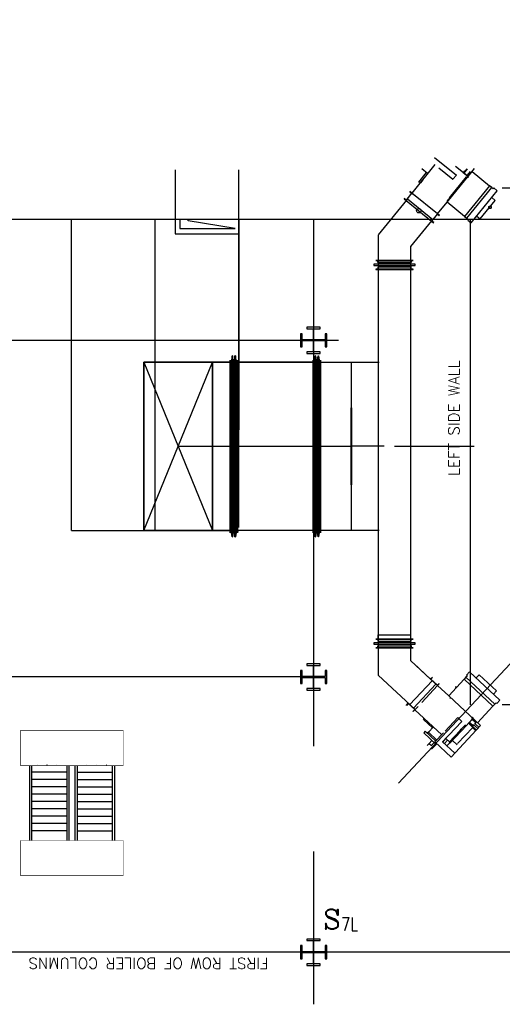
# Model space of a CAD drawing. Header units: inches. Extents: x 0 to 1544102, y -287698 to 23144100.
# Tile 28 of 256: x 32481 to 34540, y -137557 to -133354. Entities that reach past the tile are written whole.
import ezdxf

# ---------------------------------------------------------------- set-up
doc = ezdxf.new("R2010")
doc.units = ezdxf.units.IN
doc.header["$LTSCALE"] = 1800
doc.header["$MEASUREMENT"] = 0
for name, pattern in [('AM_ISO08W050', [18, 12, -1.5, 3, -1.5]), ('CENTER', [2, 1.25, -0.25, 0.25, -0.25]), ('CHAINED', [1.6, 1, -0.25, 0.1, -0.25]), ('DASHED', [0.75, 0.5, -0.25])]:
    doc.linetypes.add(name, pattern=pattern)
for name, color, linetype in [('1_01_FURNACE', 7, 'CENTER'), ('1_01_GRATE_RAIL_TIER1', 7, 'Continuous'), ('1_01_HOT_SA_TO_WINDBOX', 7, 'Continuous'), ('1_01_STEEL_TIER1', 7, 'Continuous'), ('3_01_WINDBOX', 7, 'Continuous'), ('3_01_WINDBOX_CONN_DUCT', 7, 'Continuous'), ('DCEN', 3, 'CENTER'), ('DIM', 4, 'Continuous'), ('DIMTEXT', 132, 'Continuous'), ('DIMTEXT-CL', 132, 'CENTER'), ('FIRINGANGLE', 170, 'Continuous'), ('GRID', 251, 'CENTER'), ('obk', 7, 'Continuous'), ('STEEL-COLUMNS-CL', 252, 'CENTER'), ('TEXT', 3, 'Continuous')]:
    doc.layers.add(name, color=color, linetype=linetype)
doc.layers.add('AM_7', color=4, linetype='AM_ISO08W050', lineweight=25)
doc.layers.add('CEN', color=2, linetype='CENTER', lineweight=15)
doc.styles.add('C4', font='COMPLEX', dxfattribs={"width": 0.75, "height": 625})
doc.styles.add('S3', font='simplex.shx', dxfattribs={"width": 0.75, "height": 320})
doc.styles.add('SIMPLEX', font='SIMPLEX.SHX')
doc.styles.add('Squish', font='simplex.shx', dxfattribs={"width": 0.8})

msp = doc.modelspace()

# ---------------------------------------------------------------- linework, layer by layer
at = {"layer": '1_01_FURNACE', "color": 8}
for p, q in [((36789.83, -134072.44), (34404.83, -134072.44)), ((34404.83, -136278.56), (34404.83, -134205.33)), ((36789.83, -136278.56), (34404.83, -136278.56))]:
    msp.add_line(p, q, dxfattribs=at)
at = {"layer": '1_01_GRATE_RAIL_TIER1', "color": 8}
for p, q in [((32555.38, -136534.93), (32554.99, -136534.93)), ((32597.48, -136534.93), (32597.08, -136534.93)), ((32639.57, -136534.93), (32639.18, -136534.93)), ((32767.58, -136534.93), (32767.97, -136534.93)), ((32809.67, -136534.93), (32810.06, -136534.93)), ((32851.77, -136534.93), (32852.16, -136534.93)), ((32522.32, -136538.06), (32522.32, -136858.06)), ((32531.7, -136538.06), (32531.7, -136858.06)), ((32681.7, -136566.18), (32531.7, -136566.18)), ((32681.7, -136538.06), (32681.7, -136858.06)), ((32691.07, -136538.06), (32691.07, -136858.06)), ((32716.07, -136538.06), (32716.07, -136858.06)), ((32725.45, -136538.06), (32725.45, -136858.06)), ((32725.45, -136566.18), (32875.45, -136566.18)), ((32875.45, -136538.06), (32875.45, -136858.06)), ((32884.82, -136538.06), (32884.82, -136858.06)), ((32681.7, -136597.43), (32531.7, -136597.43)), ((32725.45, -136597.43), (32875.45, -136597.43)), ((32681.7, -136628.68), (32531.7, -136628.68)), ((32681.7, -136659.93), (32531.7, -136659.93)), ((32725.45, -136628.68), (32875.45, -136628.68)), ((32725.45, -136659.93), (32875.45, -136659.93)), ((32681.7, -136691.18), (32531.7, -136691.18)), ((32725.45, -136691.18), (32875.45, -136691.18)), ((32681.7, -136722.43), (32531.7, -136722.43)), ((32725.45, -136722.43), (32875.45, -136722.43)), ((32681.7, -136753.68), (32531.7, -136753.68)), ((32681.7, -136784.93), (32531.7, -136784.93)), ((32725.45, -136753.68), (32875.45, -136753.68)), ((32725.45, -136784.93), (32875.45, -136784.93)), ((32681.7, -136816.18), (32531.7, -136816.18)), ((32725.45, -136816.18), (32875.45, -136816.18))]:
    msp.add_line(p, q, dxfattribs=at)
at = {"layer": '1_01_HOT_SA_TO_WINDBOX', "color": 8}
for p, q in [((33143.56, -133994.94), (33143.56, -134267.44)), ((33416.06, -134286.19), (33416.06, -133994.94)), ((32702.37, -135534.87, 7763.53), (32702.37, -134205.33, 5414.77)), ((33164.81, -134205.33), (33164.81, -134244.94)), ((33143.56, -134267.44), (33416.06, -134267.44)), ((33164.81, -134244.94), (33369.81, -134244.94)), ((33378.62, -135544.37, 4128.13), (33378.62, -134806.62, 4128.13)), ((33378.62, -134806.62, 4128.13), (33378.99, -134806.62, 4128.13)), ((33378.99, -134806.62, 4128.13), (33378.62, -134806.62, 4128.13)), ((33378.62, -134806.62, 4128.13), (33378.62, -135544.37, 4128.13)), ((33378.62, -135544.37, 4128.13), (33378.62, -134806.62, 4128.13)), ((33378.62, -134806.62, 4128.13), (33378.99, -134806.62, 4128.13)), ((33378.99, -134806.62, 4128.13), (33378.62, -134806.62, 4128.13)), ((33378.62, -134806.62, 4128.13), (33378.62, -135544.37, 4128.13)), ((33378.99, -134806.62, 4128.13), (33378.99, -135544.37, 4128.13)), ((33378.99, -135544.37, 4128.13), (33378.99, -134806.62, 4128.13)), ((33378.99, -134806.62, 4128.13), (33378.99, -135544.37, 4128.13)), ((33378.99, -135544.37, 4128.13), (33378.99, -134806.62, 4128.13)), ((33386.99, -134789.12, 4128.13), (33382.62, -134816.12, 4128.13)), ((33386.99, -134789.12, 4128.13), (33382.62, -134816.12, 4128.13)), ((33386.99, -134789.12, 4128.13), (33382.62, -134816.12, 4128.13)), ((33386.99, -134789.12, 4128.13), (33382.62, -134816.12, 4128.13)), ((33388.87, -134789.12, 4128.13), (33386.99, -134789.12, 4128.13)), ((33386.99, -135561.87, 4128.13), (33386.99, -134789.12, 4128.13)), ((33386.99, -135561.87, 4128.13), (33386.99, -134789.12, 4128.13)), ((33388.87, -134789.12, 4128.13), (33386.99, -134789.12, 4128.13)), ((33388.87, -134789.12, 4128.13), (33386.99, -134789.12, 4128.13)), ((33386.99, -135561.87, 4128.13), (33386.99, -134789.12, 4128.13)), ((33386.99, -135561.87, 4128.13), (33386.99, -134789.12, 4128.13)), ((33388.87, -134789.12, 4128.13), (33386.99, -134789.12, 4128.13)), ((33388.87, -135561.87, 4128.13), (33388.87, -134789.12, 4128.13)), ((33393.24, -134816.12, 4128.13), (33388.87, -134789.12, 4128.13)), ((33393.24, -134816.12, 4128.13), (33388.87, -134789.12, 4128.13)), ((33388.87, -134789.12, 4128.13), (33388.87, -135561.87, 4128.13)), ((33388.87, -135561.87, 4128.13), (33388.87, -134789.12, 4128.13)), ((33393.24, -134816.12, 4128.13), (33388.87, -134789.12, 4128.13)), ((33393.24, -134816.12, 4128.13), (33388.87, -134789.12, 4128.13)), ((33388.87, -134789.12, 4128.13), (33388.87, -135561.87, 4128.13)), ((33399.49, -134789.12, 4128.13), (33395.12, -134816.12, 4128.13)), ((33399.49, -134789.12, 4128.13), (33395.12, -134816.12, 4128.13)), ((33399.49, -134789.12, 4128.13), (33395.12, -134816.12, 4128.13)), ((33399.49, -134789.12, 4128.13), (33395.12, -134816.12, 4128.13)), ((33401.37, -134789.12, 4128.13), (33399.49, -134789.12, 4128.13)), ((33399.49, -135561.87, 4128.13), (33399.49, -134789.12, 4128.13)), ((33401.37, -134789.12, 4128.13), (33399.49, -134789.12, 4128.13)), ((33399.49, -135561.87, 4128.13), (33399.49, -134789.12, 4128.13)), ((33401.37, -134789.12, 4128.13), (33399.49, -134789.12, 4128.13)), ((33399.49, -135561.87, 4128.13), (33399.49, -134789.12, 4128.13)), ((33401.37, -134789.12, 4128.13), (33399.49, -134789.12, 4128.13)), ((33399.49, -135561.87, 4128.13), (33399.49, -134789.12, 4128.13)), ((33405.74, -134816.12, 4128.13), (33401.37, -134789.12, 4128.13)), ((33401.37, -135561.87, 4128.13), (33401.37, -134789.12, 4128.13)), ((33405.74, -134816.12, 4128.13), (33401.37, -134789.12, 4128.13)), ((33401.37, -134789.12, 4128.13), (33401.37, -135561.87, 4128.13)), ((33405.74, -134816.12, 4128.13), (33401.37, -134789.12, 4128.13)), ((33401.37, -135561.87, 4128.13), (33401.37, -134789.12, 4128.13)), ((33405.74, -134816.12, 4128.13), (33401.37, -134789.12, 4128.13)), ((33401.37, -134789.12, 4128.13), (33401.37, -135561.87, 4128.13)), ((33409.49, -135544.37, 4128.13), (33409.49, -134806.62, 4128.13)), ((33409.49, -134806.62, 4128.13), (33409.87, -134806.62, 4128.13)), ((33409.87, -134806.62, 4128.13), (33409.49, -134806.62, 4128.13)), ((33409.49, -134806.62, 4128.13), (33409.49, -135544.37, 4128.13)), ((33409.49, -135544.37, 4128.13), (33409.49, -134806.62, 4128.13)), ((33409.49, -134806.62, 4128.13), (33409.87, -134806.62, 4128.13)), ((33409.87, -134806.62, 4128.13), (33409.49, -134806.62, 4128.13)), ((33409.49, -134806.62, 4128.13), (33409.49, -135544.37, 4128.13)), ((33409.87, -134806.62, 4128.13), (33409.87, -135544.37, 4128.13)), ((33409.87, -135544.37, 4128.13), (33409.87, -134806.62, 4128.13)), ((33409.87, -134806.62, 4128.13), (33409.87, -135544.37, 4128.13)), ((33409.87, -135544.37, 4128.13), (33409.87, -134806.62, 4128.13)), ((33733.74, -134806.62, 4128.13), (33733.37, -134806.62, 4128.13)), ((33733.37, -134806.62, 4128.13), (33733.37, -135544.37, 4128.13)), ((33733.37, -135544.37, 4128.13), (33733.37, -134806.62, 4128.13)), ((33733.37, -134806.62, 4128.13), (33733.74, -134806.62, 4128.13)), ((33733.74, -134806.62, 4128.13), (33733.37, -134806.62, 4128.13)), ((33733.37, -134806.62, 4128.13), (33733.37, -135544.37, 4128.13)), ((33733.37, -135544.37, 4128.13), (33733.37, -134806.62, 4128.13)), ((33733.37, -134806.62, 4128.13), (33733.74, -134806.62, 4128.13)), ((33733.74, -135544.37, 4128.13), (33733.74, -134806.62, 4128.13)), ((33733.74, -134806.62, 4128.13), (33733.74, -135544.37, 4128.13)), ((33733.74, -135544.37, 4128.13), (33733.74, -134806.62, 4128.13)), ((33733.74, -134806.62, 4128.13), (33733.74, -135544.37, 4128.13)), ((33737.37, -134816.12, 4128.13), (33741.74, -134789.12, 4128.13)), ((33741.74, -134789.12, 4128.13), (33737.37, -134816.12, 4128.13)), ((33737.37, -134816.12, 4128.13), (33741.74, -134789.12, 4128.13)), ((33741.74, -134789.12, 4128.13), (33737.37, -134816.12, 4128.13)), ((33741.74, -134789.12, 4128.13), (33743.62, -134789.12, 4128.13)), ((33741.74, -134789.12, 4128.13), (33741.74, -135561.87, 4128.13)), ((33741.74, -134789.12, 4128.13), (33741.74, -135561.87, 4128.13)), ((33743.62, -134789.12, 4128.13), (33741.74, -134789.12, 4128.13)), ((33741.74, -134789.12, 4128.13), (33743.62, -134789.12, 4128.13)), ((33741.74, -134789.12, 4128.13), (33741.74, -135561.87, 4128.13)), ((33741.74, -134789.12, 4128.13), (33741.74, -135561.87, 4128.13)), ((33743.62, -134789.12, 4128.13), (33741.74, -134789.12, 4128.13)), ((33743.62, -134789.12, 4128.13), (33743.62, -135561.87, 4128.13)), ((33743.62, -134789.12, 4128.13), (33747.99, -134816.12, 4128.13)), ((33747.99, -134816.12, 4128.13), (33743.62, -134789.12, 4128.13)), ((33743.62, -135561.87, 4128.13), (33743.62, -134789.12, 4128.13)), ((33743.62, -134789.12, 4128.13), (33743.62, -135561.87, 4128.13)), ((33743.62, -134789.12, 4128.13), (33747.99, -134816.12, 4128.13)), ((33747.99, -134816.12, 4128.13), (33743.62, -134789.12, 4128.13)), ((33743.62, -135561.87, 4128.13), (33743.62, -134789.12, 4128.13)), ((33749.87, -134816.12, 4128.13), (33754.24, -134789.12, 4128.13)), ((33749.87, -134816.12, 4128.13), (33754.24, -134789.12, 4128.13)), ((33749.87, -134816.12, 4128.13), (33754.24, -134789.12, 4128.13)), ((33749.87, -134816.12, 4128.13), (33754.24, -134789.12, 4128.13)), ((33754.24, -134789.12, 4128.13), (33756.12, -134789.12, 4128.13)), ((33754.24, -134789.12, 4128.13), (33754.24, -135561.87, 4128.13)), ((33754.24, -134789.12, 4128.13), (33756.12, -134789.12, 4128.13)), ((33754.24, -135561.87, 4128.13), (33754.24, -134789.12, 4128.13)), ((33754.24, -134789.12, 4128.13), (33756.12, -134789.12, 4128.13)), ((33754.24, -134789.12, 4128.13), (33754.24, -135561.87, 4128.13)), ((33754.24, -134789.12, 4128.13), (33756.12, -134789.12, 4128.13)), ((33754.24, -135561.87, 4128.13), (33754.24, -134789.12, 4128.13)), ((33760.49, -134816.12, 4128.13), (33756.12, -134789.12, 4128.13)), ((33756.12, -134789.12, 4128.13), (33756.12, -135561.87, 4128.13)), ((33756.12, -135561.87, 4128.13), (33756.12, -134789.12, 4128.13)), ((33756.12, -134789.12, 4128.13), (33760.49, -134816.12, 4128.13)), ((33760.49, -134816.12, 4128.13), (33756.12, -134789.12, 4128.13)), ((33756.12, -134789.12, 4128.13), (33756.12, -135561.87, 4128.13)), ((33756.12, -135561.87, 4128.13), (33756.12, -134789.12, 4128.13)), ((33756.12, -134789.12, 4128.13), (33760.49, -134816.12, 4128.13)), ((33764.62, -134806.62, 4128.13), (33764.24, -134806.62, 4128.13)), ((33764.24, -134806.62, 4128.13), (33764.24, -135544.37, 4128.13)), ((33764.24, -135544.37, 4128.13), (33764.24, -134806.62, 4128.13)), ((33764.24, -134806.62, 4128.13), (33764.62, -134806.62, 4128.13)), ((33764.62, -134806.62, 4128.13), (33764.24, -134806.62, 4128.13)), ((33764.24, -134806.62, 4128.13), (33764.24, -135544.37, 4128.13)), ((33764.24, -135544.37, 4128.13), (33764.24, -134806.62, 4128.13)), ((33764.24, -134806.62, 4128.13), (33764.62, -134806.62, 4128.13)), ((33764.62, -135544.37, 4128.13), (33764.62, -134806.62, 4128.13)), ((33764.62, -134806.62, 4128.13), (33764.62, -135544.37, 4128.13)), ((33764.62, -135544.37, 4128.13), (33764.62, -134806.62, 4128.13)), ((33764.62, -134806.62, 4128.13), (33764.62, -135544.37, 4128.13)), ((33378.62, -134816.12, 4128.13), (33009.87, -134816.12, 4128.13)), ((33009.87, -134816.12, 4128.13), (33009.87, -135534.87, 4128.13)), ((33303.62, -134816.12, 4128.13), (33009.87, -134816.12, 4128.13)), ((33009.87, -134816.12, 4128.13), (33009.87, -135534.87, 4128.13)), ((33009.87, -135534.87, 4128.13), (33009.87, -134816.12, 4128.13)), ((33009.87, -134816.12, 4128.13), (33303.62, -134816.12, 4128.13)), ((33009.87, -135534.87, 4128.13), (33009.87, -134816.12, 4128.13)), ((33009.87, -134816.12, 4128.13), (33303.62, -134816.12, 4128.13)), ((33009.87, -134816.12, 4128.13), (33009.87, -135534.87, 4128.13)), ((33303.62, -134816.12, 4128.13), (33009.87, -134816.12, 4128.13)), ((33378.62, -134816.12, 4128.13), (33009.87, -134816.12, 4128.13)), ((33009.87, -134816.12, 4128.13), (33009.87, -135534.87, 4128.13)), ((33303.62, -134816.12, 4128.13), (33009.87, -134816.12, 4128.13)), ((33009.87, -134816.12, 4128.13), (33009.87, -135534.87, 4128.13)), ((33303.62, -134816.12, 4128.13), (33009.87, -134816.12, 4128.13)), ((33009.87, -134816.12, 4128.13), (33009.87, -135534.87, 4128.13)), ((33009.87, -135534.87, 4128.13), (33303.62, -134816.12, 4128.13)), ((33009.87, -134816.12, 4128.13), (33303.62, -135534.87, 4128.13)), ((33303.62, -135534.87, 4128.13), (33303.62, -134816.12, 4128.13)), ((33303.62, -134816.12, 4128.13), (33378.62, -134816.12, 4128.13)), ((33303.62, -134816.12, 4128.13), (33303.62, -135534.87, 4128.13)), ((33303.62, -134816.12, 4128.13), (33303.62, -135534.87, 4128.13)), ((33303.62, -134816.12, 4128.13), (33378.62, -134816.12, 4128.13)), ((33303.62, -135534.87, 4128.13), (33303.62, -134816.12, 4128.13)), ((33303.62, -135534.87, 4128.13), (33303.62, -134816.12, 4128.13)), ((33303.62, -135534.87, 4128.13), (33303.62, -134816.12, 4128.13)), ((33378.62, -134816.12, 4128.13), (33378.62, -135534.87, 4128.13)), ((33378.62, -134816.12, 4128.13), (33378.62, -135534.87, 4128.13)), ((33378.62, -135534.87, 4128.13), (33378.62, -134816.12, 4128.13)), ((33378.62, -135534.87, 4128.13), (33378.62, -134816.12, 4128.13)), ((33378.99, -134816.12, 4128.13), (33378.99, -135534.87, 4128.13)), ((33382.62, -134816.12, 4128.13), (33378.99, -134816.12, 4128.13)), ((33378.99, -134816.12, 4128.13), (33378.99, -135534.87, 4128.13)), ((33382.62, -134816.12, 4128.13), (33378.99, -134816.12, 4128.13)), ((33378.99, -134816.12, 4128.13), (33378.99, -135534.87, 4128.13)), ((33382.62, -134816.12, 4128.13), (33378.99, -134816.12, 4128.13)), ((33378.99, -134816.12, 4128.13), (33378.99, -135534.87, 4128.13)), ((33382.62, -134816.12, 4128.13), (33378.99, -134816.12, 4128.13)), ((33382.62, -135534.87, 4128.13), (33382.62, -134816.12, 4128.13)), ((33382.62, -135534.87, 4128.13), (33382.62, -134816.12, 4128.13)), ((33382.62, -135534.87, 4128.13), (33382.62, -134816.12, 4128.13)), ((33382.62, -135534.87, 4128.13), (33382.62, -134816.12, 4128.13)), ((33393.24, -134816.12, 4128.13), (33393.24, -135534.87, 4128.13)), ((33395.12, -134816.12, 4128.13), (33393.24, -134816.12, 4128.13)), ((33395.12, -134816.12, 4128.13), (33393.24, -134816.12, 4128.13)), ((33393.24, -134816.12, 4128.13), (33393.24, -135534.87, 4128.13)), ((33393.24, -134816.12, 4128.13), (33393.24, -135534.87, 4128.13)), ((33395.12, -134816.12, 4128.13), (33393.24, -134816.12, 4128.13)), ((33395.12, -134816.12, 4128.13), (33393.24, -134816.12, 4128.13)), ((33393.24, -134816.12, 4128.13), (33393.24, -135534.87, 4128.13)), ((33395.12, -135534.87, 4128.13), (33395.12, -134816.12, 4128.13)), ((33395.12, -135534.87, 4128.13), (33395.12, -134816.12, 4128.13)), ((33395.12, -135534.87, 4128.13), (33395.12, -134816.12, 4128.13)), ((33395.12, -135534.87, 4128.13), (33395.12, -134816.12, 4128.13)), ((33405.74, -135534.87, 4128.13), (33405.74, -134816.12, 4128.13)), ((33405.74, -134816.12, 4128.13), (33409.49, -134816.12, 4128.13)), ((33405.74, -135534.87, 4128.13), (33405.74, -134816.12, 4128.13)), ((33405.74, -134816.12, 4128.13), (33409.49, -134816.12, 4128.13)), ((33405.74, -135534.87, 4128.13), (33405.74, -134816.12, 4128.13)), ((33405.74, -134816.12, 4128.13), (33409.49, -134816.12, 4128.13)), ((33405.74, -135534.87, 4128.13), (33405.74, -134816.12, 4128.13)), ((33405.74, -134816.12, 4128.13), (33409.49, -134816.12, 4128.13)), ((33409.49, -135534.87, 4128.13), (33409.49, -134816.12, 4128.13)), ((33409.49, -134816.12, 4128.13), (33409.49, -135534.87, 4128.13)), ((33409.49, -135534.87, 4128.13), (33409.49, -134816.12, 4128.13)), ((33409.49, -134816.12, 4128.13), (33409.49, -135534.87, 4128.13)), ((33733.37, -134816.12, 4128.13), (33409.87, -134816.12, 4128.13)), ((33409.87, -134816.12, 4128.13), (33409.87, -135534.87, 4128.13)), ((33409.87, -135534.87, 4128.13), (33409.87, -134816.12, 4128.13)), ((33409.87, -134816.12, 4128.13), (33733.37, -134816.12, 4128.13)), ((33733.37, -134816.12, 4128.13), (33409.87, -134816.12, 4128.13)), ((33409.87, -134816.12, 4128.13), (33409.87, -135534.87, 4128.13)), ((33409.87, -135534.87, 4128.13), (33409.87, -134816.12, 4128.13)), ((33409.87, -134816.12, 4128.13), (33733.37, -134816.12, 4128.13)), ((33597.37, -134816.12, 4128.13), (33522.37, -134816.12, 4128.13)), ((33597.37, -134816.12, 4128.13), (33522.37, -134816.12, 4128.13)), ((33733.37, -134816.12, 4128.13), (33733.37, -135534.87, 4128.13)), ((33733.37, -134816.12, 4128.13), (33733.37, -135534.87, 4128.13)), ((33733.37, -134816.12, 4128.13), (33733.37, -135534.87, 4128.13)), ((33733.37, -134816.12, 4128.13), (33733.37, -135534.87, 4128.13)), ((33733.74, -134816.12, 4128.13), (33733.74, -135534.87, 4128.13)), ((33733.74, -134816.12, 4128.13), (33737.37, -134816.12, 4128.13)), ((33737.37, -134816.12, 4128.13), (33733.74, -134816.12, 4128.13)), ((33733.74, -134816.12, 4128.13), (33733.74, -135534.87, 4128.13)), ((33733.74, -134816.12, 4128.13), (33733.74, -135534.87, 4128.13)), ((33733.74, -134816.12, 4128.13), (33737.37, -134816.12, 4128.13)), ((33737.37, -134816.12, 4128.13), (33733.74, -134816.12, 4128.13)), ((33733.74, -134816.12, 4128.13), (33733.74, -135534.87, 4128.13)), ((33737.37, -134816.12, 4128.13), (33737.37, -135534.87, 4128.13)), ((33737.37, -134816.12, 4128.13), (33737.37, -135534.87, 4128.13)), ((33737.37, -134816.12, 4128.13), (33737.37, -135534.87, 4128.13)), ((33737.37, -134816.12, 4128.13), (33737.37, -135534.87, 4128.13)), ((33747.99, -135534.87, 4128.13), (33747.99, -134816.12, 4128.13)), ((33747.99, -134816.12, 4128.13), (33749.87, -134816.12, 4128.13)), ((33747.99, -135534.87, 4128.13), (33747.99, -134816.12, 4128.13)), ((33747.99, -134816.12, 4128.13), (33749.87, -134816.12, 4128.13)), ((33747.99, -135534.87, 4128.13), (33747.99, -134816.12, 4128.13)), ((33747.99, -134816.12, 4128.13), (33749.87, -134816.12, 4128.13)), ((33747.99, -135534.87, 4128.13), (33747.99, -134816.12, 4128.13)), ((33747.99, -134816.12, 4128.13), (33749.87, -134816.12, 4128.13)), ((33749.87, -134816.12, 4128.13), (33749.87, -135534.87, 4128.13)), ((33749.87, -134816.12, 4128.13), (33749.87, -135534.87, 4128.13)), ((33749.87, -134816.12, 4128.13), (33749.87, -135534.87, 4128.13)), ((33749.87, -134816.12, 4128.13), (33749.87, -135534.87, 4128.13)), ((33760.49, -135534.87, 4128.13), (33760.49, -134816.12, 4128.13)), ((33760.49, -134816.12, 4128.13), (33764.24, -134816.12, 4128.13)), ((33760.49, -134816.12, 4128.13), (33760.49, -135534.87, 4128.13)), ((33764.24, -134816.12, 4128.13), (33760.49, -134816.12, 4128.13)), ((33760.49, -135534.87, 4128.13), (33760.49, -134816.12, 4128.13)), ((33760.49, -134816.12, 4128.13), (33764.24, -134816.12, 4128.13)), ((33760.49, -134816.12, 4128.13), (33760.49, -135534.87, 4128.13)), ((33764.24, -134816.12, 4128.13), (33760.49, -134816.12, 4128.13)), ((33764.24, -134816.12, 4128.13), (33764.24, -135534.87, 4128.13)), ((33764.24, -135534.87, 4128.13), (33764.24, -134816.12, 4128.13)), ((33764.24, -134816.12, 4128.13), (33764.24, -135534.87, 4128.13)), ((33764.24, -135534.87, 4128.13), (33764.24, -134816.12, 4128.13)), ((33764.62, -134816.12, 4128.13), (33895.24, -134816.12, 4128.13)), ((33764.62, -135534.87, 4128.13), (33764.62, -134816.12, 4128.13)), ((33764.62, -134816.12, 4128.13), (33895.24, -134816.12, 4128.13)), ((33764.62, -134816.12, 4128.13), (33764.62, -135534.87, 4128.13)), ((33764.62, -134816.12, 4128.13), (33895.24, -134816.12, 4128.13)), ((33764.62, -135534.87, 4128.13), (33764.62, -134816.12, 4128.13)), ((33764.62, -134816.12, 4128.13), (34015.12, -134816.12, 4128.13)), ((33764.62, -134816.12, 4128.13), (33764.62, -135534.87, 4128.13)), ((33895.24, -134816.12, 4128.13), (33895.24, -135534.87, 4128.13)), ((33895.24, -134816.12, 4128.13), (33895.24, -135534.87, 4128.13)), ((33895.24, -134816.12, 4128.13), (33895.24, -135534.87, 4128.13)), ((33895.24, -134816.12, 4128.13), (33895.24, -135534.87, 4128.13)), ((33895.87, -135010.95, 4128.13), (33895.62, -135010.95, 4128.13)), ((33895.62, -135010.95, 4128.13), (33895.62, -135339.07, 4128.13)), ((33895.62, -135339.07, 4128.13), (33895.62, -135010.95, 4128.13)), ((33895.62, -135010.95, 4128.13), (33896.12, -135010.95, 4128.13)), ((33896.12, -135010.95, 4128.13), (33895.87, -135010.95, 4128.13)), ((33896.12, -135339.07, 4128.13), (33896.12, -135010.95, 4128.13)), ((33896.12, -135010.95, 4128.13), (33896.12, -135339.07, 4128.13)), ((33378.62, -135175.5, 4128.13), (33156.74, -135175.5, 4128.13)), ((33378.62, -135175.5, 4128.13), (33156.74, -135175.5, 4128.13)), ((33378.62, -135175.5, 4128.13), (33409.87, -135175.5, 4128.13)), ((33378.62, -135175.5, 4128.13), (33409.87, -135175.5, 4128.13)), ((33733.37, -135175.5, 4128.13), (33409.87, -135175.5, 4128.13)), ((33733.37, -135175.5, 4128.13), (33409.87, -135175.5, 4128.13)), ((33733.37, -135175.5, 4128.13), (33764.62, -135175.5, 4128.13)), ((33733.37, -135175.5, 4128.13), (33764.62, -135175.5, 4128.13)), ((33895.24, -135175.5, 4128.13), (33764.62, -135175.5, 4128.13)), ((33895.24, -135175.5, 4128.13), (33764.62, -135175.5, 4128.13)), ((34035.62, -135175.01, 4128.13), (33895.87, -135175.01, 4128.13)), ((33895.62, -135339.07, 4128.13), (33895.87, -135339.07, 4128.13)), ((33896.12, -135339.07, 4128.13), (33895.62, -135339.07, 4128.13)), ((33895.87, -135339.07, 4128.13), (33896.12, -135339.07, 4128.13)), ((32702.37, -135534.87, 4128.13), (33416.12, -135534.87, 4128.13)), ((33009.87, -135534.87, 4128.13), (33378.62, -135534.87, 4128.13)), ((33009.87, -135534.87, 4128.13), (33303.62, -135534.87, 4128.13)), ((33303.62, -135534.87, 4128.13), (33009.87, -135534.87, 4128.13)), ((33303.62, -135534.87, 4128.13), (33009.87, -135534.87, 4128.13)), ((33009.87, -135534.87, 4128.13), (33303.62, -135534.87, 4128.13)), ((33009.87, -135534.87, 4128.13), (33378.62, -135534.87, 4128.13)), ((33009.87, -135534.87, 4128.13), (33303.62, -135534.87, 4128.13)), ((33009.87, -135534.87, 4128.13), (33303.62, -135534.87, 4128.13)), ((33378.62, -135534.87, 4128.13), (33303.62, -135534.87, 4128.13)), ((33303.62, -135534.87, 4128.13), (33378.62, -135534.87, 4128.13)), ((33378.99, -135544.37, 4128.13), (33378.62, -135544.37, 4128.13)), ((33378.62, -135544.37, 4128.13), (33378.99, -135544.37, 4128.13)), ((33378.99, -135544.37, 4128.13), (33378.62, -135544.37, 4128.13)), ((33378.62, -135544.37, 4128.13), (33378.99, -135544.37, 4128.13)), ((33378.99, -135534.87, 4128.13), (33382.62, -135534.87, 4128.13)), ((33382.62, -135534.87, 4128.13), (33378.99, -135534.87, 4128.13)), ((33378.99, -135534.87, 4128.13), (33382.62, -135534.87, 4128.13)), ((33382.62, -135534.87, 4128.13), (33378.99, -135534.87, 4128.13)), ((33382.62, -135534.87, 4128.13), (33386.99, -135561.87, 4128.13)), ((33386.99, -135561.87, 4128.13), (33382.62, -135534.87, 4128.13)), ((33382.62, -135534.87, 4128.13), (33386.99, -135561.87, 4128.13)), ((33386.99, -135561.87, 4128.13), (33382.62, -135534.87, 4128.13)), ((33386.99, -135561.87, 4128.13), (33388.87, -135561.87, 4128.13)), ((33388.87, -135561.87, 4128.13), (33386.99, -135561.87, 4128.13)), ((33386.99, -135561.87, 4128.13), (33388.87, -135561.87, 4128.13)), ((33388.87, -135561.87, 4128.13), (33386.99, -135561.87, 4128.13)), ((33388.87, -135561.87, 4128.13), (33393.24, -135534.87, 4128.13)), ((33393.24, -135534.87, 4128.13), (33388.87, -135561.87, 4128.13)), ((33388.87, -135561.87, 4128.13), (33393.24, -135534.87, 4128.13)), ((33393.24, -135534.87, 4128.13), (33388.87, -135561.87, 4128.13)), ((33393.24, -135534.87, 4128.13), (33395.12, -135534.87, 4128.13)), ((33393.24, -135534.87, 4128.13), (33395.12, -135534.87, 4128.13)), ((33393.24, -135534.87, 4128.13), (33395.12, -135534.87, 4128.13)), ((33393.24, -135534.87, 4128.13), (33395.12, -135534.87, 4128.13)), ((33395.12, -135534.87, 4128.13), (33399.49, -135561.87, 4128.13)), ((33395.12, -135534.87, 4128.13), (33399.49, -135561.87, 4128.13)), ((33395.12, -135534.87, 4128.13), (33399.49, -135561.87, 4128.13)), ((33395.12, -135534.87, 4128.13), (33399.49, -135561.87, 4128.13)), ((33399.49, -135561.87, 4128.13), (33401.37, -135561.87, 4128.13)), ((33399.49, -135561.87, 4128.13), (33401.37, -135561.87, 4128.13)), ((33399.49, -135561.87, 4128.13), (33401.37, -135561.87, 4128.13)), ((33399.49, -135561.87, 4128.13), (33401.37, -135561.87, 4128.13)), ((33405.74, -135534.87, 4128.13), (33401.37, -135561.87, 4128.13)), ((33401.37, -135561.87, 4128.13), (33405.74, -135534.87, 4128.13)), ((33405.74, -135534.87, 4128.13), (33401.37, -135561.87, 4128.13)), ((33401.37, -135561.87, 4128.13), (33405.74, -135534.87, 4128.13)), ((33409.49, -135534.87, 4128.13), (33405.74, -135534.87, 4128.13)), ((33409.49, -135534.87, 4128.13), (33405.74, -135534.87, 4128.13)), ((33409.49, -135534.87, 4128.13), (33405.74, -135534.87, 4128.13)), ((33409.49, -135534.87, 4128.13), (33405.74, -135534.87, 4128.13)), ((33409.87, -135544.37, 4128.13), (33409.49, -135544.37, 4128.13)), ((33409.49, -135544.37, 4128.13), (33409.87, -135544.37, 4128.13)), ((33409.87, -135544.37, 4128.13), (33409.49, -135544.37, 4128.13)), ((33409.49, -135544.37, 4128.13), (33409.87, -135544.37, 4128.13)), ((33733.37, -135534.87, 4128.13), (33409.87, -135534.87, 4128.13)), ((33733.37, -135534.87, 4128.13), (33409.87, -135534.87, 4128.13)), ((33733.37, -135534.87, 4128.13), (33409.87, -135534.87, 4128.13)), ((33733.37, -135534.87, 4128.13), (33409.87, -135534.87, 4128.13)), ((33733.37, -135544.37, 4128.13), (33733.74, -135544.37, 4128.13)), ((33733.74, -135544.37, 4128.13), (33733.37, -135544.37, 4128.13)), ((33733.37, -135544.37, 4128.13), (33733.74, -135544.37, 4128.13)), ((33733.74, -135544.37, 4128.13), (33733.37, -135544.37, 4128.13)), ((33737.37, -135534.87, 4128.13), (33733.74, -135534.87, 4128.13)), ((33733.74, -135534.87, 4128.13), (33737.37, -135534.87, 4128.13)), ((33737.37, -135534.87, 4128.13), (33733.74, -135534.87, 4128.13)), ((33733.74, -135534.87, 4128.13), (33737.37, -135534.87, 4128.13)), ((33741.74, -135561.87, 4128.13), (33737.37, -135534.87, 4128.13)), ((33737.37, -135534.87, 4128.13), (33741.74, -135561.87, 4128.13)), ((33741.74, -135561.87, 4128.13), (33737.37, -135534.87, 4128.13)), ((33737.37, -135534.87, 4128.13), (33741.74, -135561.87, 4128.13)), ((33743.62, -135561.87, 4128.13), (33741.74, -135561.87, 4128.13)), ((33741.74, -135561.87, 4128.13), (33743.62, -135561.87, 4128.13)), ((33743.62, -135561.87, 4128.13), (33741.74, -135561.87, 4128.13)), ((33741.74, -135561.87, 4128.13), (33743.62, -135561.87, 4128.13)), ((33747.99, -135534.87, 4128.13), (33743.62, -135561.87, 4128.13)), ((33743.62, -135561.87, 4128.13), (33747.99, -135534.87, 4128.13)), ((33747.99, -135534.87, 4128.13), (33743.62, -135561.87, 4128.13)), ((33743.62, -135561.87, 4128.13), (33747.99, -135534.87, 4128.13)), ((33749.87, -135534.87, 4128.13), (33747.99, -135534.87, 4128.13)), ((33749.87, -135534.87, 4128.13), (33747.99, -135534.87, 4128.13)), ((33749.87, -135534.87, 4128.13), (33747.99, -135534.87, 4128.13)), ((33749.87, -135534.87, 4128.13), (33747.99, -135534.87, 4128.13)), ((33754.24, -135561.87, 4128.13), (33749.87, -135534.87, 4128.13)), ((33754.24, -135561.87, 4128.13), (33749.87, -135534.87, 4128.13)), ((33754.24, -135561.87, 4128.13), (33749.87, -135534.87, 4128.13)), ((33754.24, -135561.87, 4128.13), (33749.87, -135534.87, 4128.13)), ((33756.12, -135561.87, 4128.13), (33754.24, -135561.87, 4128.13)), ((33756.12, -135561.87, 4128.13), (33754.24, -135561.87, 4128.13)), ((33756.12, -135561.87, 4128.13), (33754.24, -135561.87, 4128.13)), ((33756.12, -135561.87, 4128.13), (33754.24, -135561.87, 4128.13)), ((33760.49, -135534.87, 4128.13), (33756.12, -135561.87, 4128.13)), ((33760.49, -135534.87, 4128.13), (33756.12, -135561.87, 4128.13)), ((33760.49, -135534.87, 4128.13), (33756.12, -135561.87, 4128.13)), ((33760.49, -135534.87, 4128.13), (33756.12, -135561.87, 4128.13)), ((33764.24, -135534.87, 4128.13), (33760.49, -135534.87, 4128.13)), ((33760.49, -135534.87, 4128.13), (33764.24, -135534.87, 4128.13)), ((33764.24, -135534.87, 4128.13), (33760.49, -135534.87, 4128.13)), ((33760.49, -135534.87, 4128.13), (33764.24, -135534.87, 4128.13)), ((33764.24, -135544.37, 4128.13), (33764.62, -135544.37, 4128.13)), ((33764.62, -135544.37, 4128.13), (33764.24, -135544.37, 4128.13)), ((33764.24, -135544.37, 4128.13), (33764.62, -135544.37, 4128.13)), ((33764.62, -135544.37, 4128.13), (33764.24, -135544.37, 4128.13)), ((33895.24, -135534.87, 4128.13), (33764.62, -135534.87, 4128.13)), ((33895.24, -135534.87, 4128.13), (33764.62, -135534.87, 4128.13)), ((33895.24, -135534.87, 4128.13), (33764.62, -135534.87, 4128.13)), ((34015.12, -135534.87, 4128.13), (33764.62, -135534.87, 4128.13))]:
    msp.add_line(p, q, dxfattribs=at)
at = {"layer": '1_01_HOT_SA_TO_WINDBOX', "color": 8, "linetype": 'CHAINED'}
msp.add_line((33059.24, -135534.87, 4020.17), (33059.24, -134205.33, 4020.17), dxfattribs=at)
at = {"layer": '1_01_HOT_SA_TO_WINDBOX', "color": 8, "linetype": 'DASHED'}
msp.add_line((33416.12, -134205.33, 4128.13), (33416.12, -135521.12, 4128.13), dxfattribs=at)
at = {"layer": '1_01_HOT_SA_TO_WINDBOX', "color": 8}
msp.add_lwpolyline([(33164.81, -134205.33), (33164.81, -134244.94), (33400.38, -134244.94), (33199.13, -134213.01), (33198.55, -134205.33)], dxfattribs=at)
at = {"layer": '1_01_STEEL_TIER1', "color": 8}
for points in [[(33762.95, -134771.69), (33736.39, -134771.69), (33736.39, -134724), (33784.07, -134724), (33784.07, -134750.56), (33791.07, -134750.56), (33791.07, -134694.31), (33784.07, -134694.31), (33784.07, -134720.87), (33736.39, -134720.87), (33736.39, -134673.19), (33762.95, -134673.19), (33762.95, -134666.19), (33706.7, -134666.19), (33706.7, -134673.19), (33733.26, -134673.19), (33733.26, -134720.87), (33685.57, -134720.87), (33685.57, -134694.31), (33678.57, -134694.31), (33678.57, -134750.56), (33685.57, -134750.56), (33685.57, -134724), (33733.26, -134724), (33733.26, -134771.69), (33706.7, -134771.69), (33706.7, -134778.69), (33762.95, -134778.69)], [(33762.95, -136209.16), (33736.39, -136209.16), (33736.39, -136161.47), (33784.08, -136161.47), (33784.08, -136188.03), (33791.08, -136188.03), (33791.08, -136131.78), (33784.08, -136131.78), (33784.08, -136158.34), (33736.39, -136158.34), (33736.39, -136110.66), (33762.95, -136110.66), (33762.95, -136103.66), (33706.7, -136103.66), (33706.7, -136110.66), (33733.27, -136110.66), (33733.27, -136158.34), (33685.58, -136158.34), (33685.58, -136131.78), (33678.58, -136131.78), (33678.58, -136188.03), (33685.58, -136188.03), (33685.58, -136161.47), (33733.27, -136161.47), (33733.27, -136209.16), (33706.7, -136209.16), (33706.7, -136216.16), (33762.95, -136216.16)], [(33762.95, -137384.19), (33736.39, -137384.19), (33736.39, -137336.5), (33784.08, -137336.5), (33784.08, -137363.06), (33791.08, -137363.06), (33791.08, -137306.81), (33784.08, -137306.81), (33784.08, -137333.37), (33736.39, -137333.37), (33736.39, -137285.69), (33762.95, -137285.69), (33762.95, -137278.69), (33706.7, -137278.69), (33706.7, -137285.69), (33733.27, -137285.69), (33733.27, -137333.37), (33685.58, -137333.37), (33685.58, -137306.81), (33678.58, -137306.81), (33678.58, -137363.06), (33685.58, -137363.06), (33685.58, -137336.5), (33733.27, -137336.5), (33733.27, -137384.19), (33706.7, -137384.19), (33706.7, -137391.19), (33762.95, -137391.19)], [(33762.95, -137384.19), (33736.39, -137384.19), (33736.39, -137336.5), (33784.08, -137336.5), (33784.08, -137363.06), (33791.08, -137363.06), (33791.08, -137306.81), (33784.08, -137306.81), (33784.08, -137333.37), (33736.39, -137333.37), (33736.39, -137285.69), (33762.95, -137285.69), (33762.95, -137278.69), (33706.7, -137278.69), (33706.7, -137285.69), (33733.27, -137285.69), (33733.27, -137333.37), (33685.58, -137333.37), (33685.58, -137306.81), (33678.58, -137306.81), (33678.58, -137363.06), (33685.58, -137363.06), (33685.58, -137336.5), (33733.27, -137336.5), (33733.27, -137384.19), (33706.7, -137384.19), (33706.7, -137391.19), (33762.95, -137391.19)]]:
    msp.add_lwpolyline(points, close=True, dxfattribs=at)
at = {"layer": '3_01_WINDBOX', "color": 8}
for p, q in [((34251.95, -133972.28), (34153.66, -134093.66)), ((34251.46, -133941.59), (34344.77, -134017.16)), ((34183.88, -134047.67), (34217.11, -134006.66)), ((34221.34, -134010.08), (34197.15, -133990.49)), ((34268.95, -133986.04), (34329.72, -134035.24)), ((34304.8, -134133.04), (34421.4, -133989.06)), ((34395.46, -134024.07), (34340.89, -133979.87)), ((34379.51, -133999.08), (34373.6, -134006.37)), ((34373.6, -134006.37), (34393.04, -134022.11)), ((34375.52, -134006.47), (34380.72, -134000.06)), ((34377.68, -134008.21), (34375.52, -134006.47)), ((34376.63, -134007.36), (34390.08, -133990.76)), ((34376.63, -134007.36), (34390.08, -133990.76)), ((34376.97, -134009.09), (34389.68, -134019.38)), ((34391.13, -133991.6), (34377.68, -134008.21)), ((34390.39, -134018.51), (34403.84, -134001.9)), ((34404.88, -134002.75), (34391.43, -134019.35)), ((34391.43, -134019.35), (34404.88, -134002.75)), ((34397.72, -134013.83), (34392.53, -134020.24)), ((34393.04, -134022.11), (34398.93, -134014.82)), ((34394.01, -134022.89), (34410.91, -134002.01)), ((34398.93, -134014.82), (34397.72, -134013.83)), ((34410.91, -134002.01), (34485.52, -134062.42)), ((34188.11, -134051.11), (34183.88, -134047.67)), ((34200.54, -134037.76), (34190.69, -134049.9)), ((34314.42, -134114.22), (34387.45, -134024.03)), ((34344.51, -134016.95), (34329.72, -134035.24)), ((34329.72, -134035.24), (34329.96, -134035.44)), ((34387.45, -134024.03), (34392.32, -134027.95)), ((34392.53, -134020.24), (34390.39, -134018.51)), ((34392.32, -134027.95), (34395.46, -134024.07)), ((34152.97, -134094.7), (34129.38, -134123.84)), ((34129.45, -134125.52), (34154.63, -134094.44)), ((34145.88, -134087.36), (34145.1, -134088.33)), ((34145.1, -134088.33), (34152.97, -134094.7)), ((34154.63, -134094.44), (34145.88, -134087.36)), ((34154.63, -134094.44), (34169.3, -134106.31)), ((34264.24, -134183.13), (34154.63, -134094.44)), ((34485.52, -134062.42), (34379.41, -134193.46)), ((34388.79, -134201.07), (34494.91, -134070.02)), ((34407.43, -134221.62), (34518.89, -134083.97)), ((34494.91, -134070.02), (34485.52, -134062.42)), ((34501.65, -134075.48), (34494.91, -134070.02)), ((34504.32, -134072.17), (34501.65, -134075.48)), ((34518.89, -134083.97), (34504.32, -134072.17)), ((34121.51, -134117.48), (34120.71, -134118.45)), ((34120.71, -134118.45), (34129.45, -134125.52)), ((34129.38, -134123.84), (34121.51, -134117.48)), ((34129.45, -134125.52), (34238.06, -134213.46)), ((34135.05, -134118.62), (34243.65, -134206.57)), ((34264.21, -134183.17), (34304.8, -134133.04)), ((34303.66, -134127.56), (34304.62, -134126.38)), ((34308.79, -134121.16), (34304.58, -134126.36)), ((34304.58, -134126.36), (34307.01, -134128.33)), ((34379.41, -134193.46), (34304.8, -134133.04)), ((34307.01, -134128.33), (34316.85, -134116.18)), ((34308.12, -134120.62), (34308.79, -134121.16)), ((34316.85, -134116.18), (34314.42, -134114.22)), ((34445.8, -134204.03), (34509.67, -134125.15)), ((34509.67, -134125.15), (34495.1, -134113.36)), ((34263.23, -134182.39), (34238.06, -134213.46)), ((34271.97, -134189.46), (34263.23, -134182.39)), ((34238.06, -134213.46), (34246.8, -134220.55)), ((34239.72, -134213.21), (34263.32, -134184.07)), ((34247.59, -134219.58), (34239.72, -134213.21)), ((34246.8, -134220.55), (34247.59, -134219.58)), ((34263.32, -134184.07), (34271.19, -134190.43)), ((34271.19, -134190.43), (34271.97, -134189.46)), ((34379.41, -134193.46), (34388.79, -134201.07)), ((34388.79, -134201.07), (34395.53, -134206.52)), ((34395.53, -134206.52), (34392.86, -134209.83)), ((34392.86, -134209.83), (34407.43, -134221.62)), ((34431.22, -134192.24), (34445.8, -134204.03)), ((34391.01, -136154.71), (34385.09, -136161.05)), ((34400.69, -136138.1), (34387.9, -136151.81)), ((34387.9, -136151.81), (34391.01, -136154.71)), ((34530.23, -136258.89), (34400.69, -136138.1)), ((34441.12, -136150.17), (34428.34, -136163.89)), ((34515.36, -136219.4), (34441.12, -136150.17)), ((34145.29, -136278), (34240.59, -136175.8)), ((34161.55, -136293.18), (34256.86, -136190.97)), ((34263.36, -136197.02), (34196.1, -136269.15)), ((34196.1, -136269.15), (34263.36, -136197.02)), ((34241.77, -136161.51), (34234.1, -136169.75)), ((34234.11, -136169.73), (34263.36, -136197.02)), ((34235.78, -136169.78), (34242.69, -136162.37)), ((34263.21, -136195.35), (34235.78, -136169.78)), ((34242.69, -136162.37), (34241.77, -136161.51)), ((34270.11, -136187.94), (34263.21, -136195.35)), ((34263.36, -136197.02), (34271.03, -136188.79)), ((34311.38, -136240.09), (34264.22, -136196.1)), ((34271.03, -136188.79), (34270.11, -136187.94)), ((34376.86, -136169.89), (34311.38, -136240.09)), ((34385.09, -136161.05), (34376.86, -136169.89)), ((34376.86, -136169.89), (34500.18, -136284.88)), ((34508.42, -136276.05), (34385.09, -136161.05)), ((34311.38, -136240.09), (34447.74, -136367.24)), ((34339.44, -136202.03), (34347.02, -136201.88)), ((34502.58, -136233.1), (34515.36, -136219.4)), ((34131.11, -136280.16), (34138.79, -136271.93)), ((34132.03, -136281.01), (34131.11, -136280.16)), ((34138.94, -136273.61), (34132.03, -136281.01)), ((34138.78, -136271.95), (34168.04, -136299.22)), ((34166.36, -136299.19), (34138.94, -136273.61)), ((34180.92, -136285.42), (34168.04, -136299.23)), ((34168.04, -136299.23), (34180.92, -136285.42)), ((34189.61, -136263.09), (34174.43, -136279.37)), ((34316.99, -136251.3), (34316.41, -136251.94)), ((34500.18, -136284.88), (34434.71, -136355.1)), ((34500.18, -136284.88), (34508.42, -136276.05)), ((34508.42, -136276.05), (34514.32, -136269.72)), ((34514.32, -136269.72), (34517.44, -136272.61)), ((34517.44, -136272.61), (34530.23, -136258.89)), ((34159.45, -136306.58), (34166.36, -136299.19)), ((34160.37, -136307.44), (34159.45, -136306.58)), ((34168.04, -136299.22), (34160.37, -136307.44)), ((34167.2, -136300.14), (34281.42, -136406.66)), ((34203.53, -136341.46), (34207.24, -136337.48)), ((34242.13, -136377.46), (34203.53, -136341.46)), ((34367.09, -136349.3), (34285.2, -136437.11)), ((34349.66, -136333.48), (34296.34, -136390.66)), ((34321.94, -136502.14), (34447.74, -136367.24)), ((34349.88, -136333.25), (34349.66, -136333.48)), ((34349.66, -136333.48), (34366.87, -136349.53)), ((34382.83, -136363.98), (34364.79, -136383.34)), ((34368.45, -136386.75), (34416.33, -136335.4)), ((34414, -136375.1), (34395.44, -136357.79)), ((34414.2, -136337.68), (34397.15, -136355.97)), ((34397.15, -136355.97), (34404, -136362.36)), ((34399.04, -136355.59), (34400.92, -136353.57)), ((34405.08, -136361.22), (34399.04, -136355.59)), ((34415.63, -136369.13), (34400, -136354.56)), ((34411.26, -136340.84), (34400.09, -136352.81)), ((34400.92, -136353.57), (34416.55, -136368.15)), ((34404, -136362.36), (34405.08, -136361.22)), ((34404.03, -136362.34), (34429.01, -136385.63)), ((34412.67, -136331.99), (34408.42, -136336.56)), ((34412.07, -136341.61), (34413.95, -136339.59)), ((34427.7, -136356.19), (34412.07, -136341.61)), ((34416.33, -136335.4), (34412.67, -136331.99)), ((34412.99, -136340.62), (34428.63, -136355.2)), ((34412.99, -136340.62), (34428.63, -136355.2)), ((34413.95, -136339.59), (34419.99, -136345.22)), ((34421.05, -136344.08), (34414.2, -136337.68)), ((34434.71, -136355.1), (34415.05, -136336.77)), ((34416.55, -136368.15), (34415.63, -136369.13)), ((34416.55, -136368.15), (34420.98, -136363.47)), ((34419.46, -136365.1), (34436.55, -136381.04)), ((34419.99, -136345.22), (34421.05, -136344.08)), ((34423.34, -136360.93), (34427.7, -136356.19)), ((34424.87, -136359.29), (34441.96, -136375.23)), ((34428.63, -136355.2), (34427.7, -136356.19)), ((34211.12, -136391.51), (34204.73, -136398.37)), ((34204.73, -136398.37), (34257.6, -136447.69)), ((34256.28, -136433.63), (34211.12, -136391.51)), ((34224.61, -136396.24), (34219.98, -136399.78)), ((34219.98, -136399.78), (34224.61, -136396.24)), ((34224.61, -136396.24), (34245.85, -136373.48)), ((34224.61, -136396.24), (34260.19, -136429.42)), ((34288.67, -136398.89), (34252.65, -136437.52)), ((34360.41, -136388.03), (34313.1, -136438.76)), ((34316.76, -136442.17), (34364.07, -136391.44)), ((34349.21, -136444.58), (34414, -136375.1)), ((34360.41, -136388.03), (34364.79, -136383.34)), ((34364.07, -136391.44), (34360.41, -136388.03)), ((34368.45, -136386.75), (34364.07, -136391.44)), ((34364.79, -136383.34), (34368.45, -136386.75)), ((34426.28, -136388.55), (34413, -136376.17)), ((34219.88, -136452.68), (34228.4, -136443.53)), ((34228.4, -136443.53), (34239.92, -136431.19)), ((34228.4, -136443.53), (34239.92, -136431.19)), ((34228.4, -136443.53), (34237.56, -136452.06)), ((34237.56, -136452.06), (34249.06, -136439.72)), ((34237.56, -136452.06), (34249.06, -136439.72)), ((34237.56, -136452.06), (34249.06, -136439.72)), ((34260.38, -136444.72), (34238, -136468.71)), ((34252.65, -136437.52), (34321.94, -136502.14)), ((34285.2, -136437.11), (34337.29, -136485.68)), ((34285.77, -136437.64), (34299.2, -136423.24)), ((34306.22, -136429.78), (34292.79, -136444.18)), ((34306.22, -136429.78), (34292.79, -136444.18)), ((34298.63, -136422.71), (34314.38, -136437.39)), ((34313.41, -136443.93), (34303.69, -136454.35)), ((34313.1, -136438.76), (34316.76, -136442.17)), ((34315.84, -136441.32), (34313.41, -136443.93)), ((34347.07, -136449.08), (34327.42, -136430.75))]:
    msp.add_line(p, q, dxfattribs=at)
at = {"layer": '3_01_WINDBOX_CONN_DUCT', "color": 8}
for p, q in [((34130.7, -134123.97), (34010.38, -134272.61)), ((34150.09, -134322.09), (34239.31, -134211.92)), ((34010.18, -134273.17), (34010.18, -136151.67)), ((34149.89, -136090.9), (34149.89, -134322.65)), ((34159.27, -134381.46), (34000.81, -134381.46)), ((34000.81, -134381.46), (34000.81, -134382.34)), ((34000.81, -134382.34), (34159.27, -134382.34)), ((34009.31, -134390.84), (34009.31, -134382.34)), ((34150.77, -134390.84), (34009.31, -134390.84)), ((34010.38, -134387.37), (34010.18, -134387.92)), ((34149.89, -134381.46), (34149.89, -134356.51)), ((34150.77, -134382.34), (34150.77, -134390.84)), ((34159.27, -134382.34), (34159.27, -134381.46)), ((34168.64, -134397.4), (33991.43, -134397.4)), ((33991.43, -134397.4), (33991.43, -134403.65)), ((33991.43, -134403.65), (34168.64, -134403.65)), ((34159.27, -134418.71), (34000.81, -134418.71)), ((34000.81, -134418.71), (34000.81, -134419.59)), ((34000.81, -134419.59), (34159.27, -134419.59)), ((34150.77, -134410.21), (34009.31, -134410.21)), ((34009.31, -134410.21), (34009.31, -134418.71)), ((34149.89, -134396.71), (34010.18, -134396.71)), ((34010.18, -134396.71), (34010.18, -134397.4)), ((34010.18, -134403.65), (34010.18, -134410.21)), ((34149.89, -134397.4), (34149.89, -134396.71)), ((34149.89, -134403.65), (34149.89, -134410.21)), ((34150.77, -134418.71), (34150.77, -134410.21)), ((34159.27, -134419.59), (34159.27, -134418.71)), ((34168.64, -134403.65), (34168.64, -134397.4)), ((34150.09, -134436.85), (34149.89, -134437.41)), ((34010.18, -135998.04), (34010.18, -135979.29)), ((34010.18, -135979.29), (34149.89, -135979.29)), ((34168.64, -136013.98), (33991.43, -136013.98)), ((33991.43, -136013.98), (33991.43, -136020.23)), ((33991.43, -136020.23), (34168.64, -136020.23)), ((34000.81, -135998.92), (34000.81, -135998.04)), ((34000.81, -135998.04), (34159.27, -135998.04)), ((34159.27, -135998.92), (34000.81, -135998.92)), ((34009.31, -135998.92), (34009.31, -136007.42)), ((34009.31, -136007.42), (34150.77, -136007.42)), ((34009.31, -136035.29), (34009.31, -136026.79)), ((34009.31, -136026.79), (34150.77, -136026.79)), ((34010.18, -136013.98), (34010.18, -136013.29)), ((34010.18, -136013.29), (34149.89, -136013.29)), ((34010.18, -136020.23), (34010.18, -136026.79)), ((34149.89, -136013.29), (34149.89, -136013.98)), ((34149.89, -136020.23), (34149.89, -136026.79)), ((34150.77, -136007.42), (34150.77, -135998.92)), ((34150.77, -136026.79), (34150.77, -136035.29)), ((34159.27, -135998.04), (34159.27, -135998.92)), ((34168.64, -136020.23), (34168.64, -136013.98)), ((34159.27, -136035.29), (34000.81, -136035.29)), ((34000.81, -136035.29), (34000.81, -136036.17)), ((34000.81, -136036.17), (34159.27, -136036.17)), ((34149.89, -136036.17), (34010.18, -136036.17)), ((34159.27, -136036.17), (34159.27, -136035.29)), ((34150.12, -136091.42), (34149.89, -136090.9)), ((34234.1, -136169.73), (34150.12, -136091.42)), ((34234.1, -136169.73), (34162.43, -136102.9)), ((34010.41, -136152.2), (34010.18, -136151.67)), ((34010.41, -136152.2), (34168.05, -136299.23))]:
    msp.add_line(p, q, dxfattribs=at)
at = {"layer": 'AM_7', "color": 8}
msp.add_circle((34487.58, -134154.81, 1.6), 5.32, dxfattribs=at)
msp.add_circle((34487.58, -134154.81, 1.6), 5.32, dxfattribs=at)
msp.add_circle((34487.58, -134154.81, 1.6), 5.32, dxfattribs=at)
msp.add_circle((34487.58, -134154.81, 1.6), 5.32, dxfattribs=at)
msp.add_circle((34487.58, -134154.81, 1.6), 5.32, dxfattribs=at)
msp.add_circle((34487.58, -134154.81, 1.6), 5.32, dxfattribs=at)
at = {"layer": 'CEN', "color": 8}
msp.add_line((33734.83, -137428.68), (33734.83, -137241.18), dxfattribs=at)
at = {"layer": 'CEN', "color": 8, "linetype": 'CENTER', "ltscale": 10}
msp.add_line((56422.41, -137334.94), (24413.08, -137334.94), dxfattribs=at)
at = {"layer": 'DCEN', "color": 8, "linetype": 'Continuous', "const_width": 2.5}
for points in [[(32484.82, -136538.06), (32484.82, -136388.06), (32922.28, -136388.06), (32922.32, -136538.06)], [(32484.82, -137008.06), (32484.82, -136858.06), (32922.28, -136858.06), (32922.32, -137008.06)]]:
    msp.add_lwpolyline(points, close=True, dxfattribs=at)
at = {"layer": 'DIM'}
msp.add_lwpolyline([(29443.81, -134205.33), (40944.99, -134205.33), (40944.99, -131445.04), (45545.46, -136965.61), (45545.46, -134205.33), (57046.65, -134205.33)], dxfattribs=at)
at = {"layer": 'DIMTEXT', "color": 8}
msp.add_circle((34183.96, -134169.26), 9.38, dxfattribs=at)
at = {"layer": 'DIMTEXT-CL', "color": 8}
msp.add_line((33734.83, -137334.94), (33734.83, -137557.44), dxfattribs=at)
at = {"layer": 'FIRINGANGLE', "color": 8}
msp.add_line((34097.75, -136613.53), (35512.51, -135096.4), dxfattribs=at)
at = {"layer": 'GRID', "color": 8}
msp.add_line((41228.58, -137334.93), (24341.08, -137334.93), dxfattribs=at)
at = {"layer": 'obk', "color": 8}
msp.add_line((33416.12, -135521.12, 4128.13), (33416.12, -134205.33, 2860.85), dxfattribs=at)
at = {"layer": 'STEEL-COLUMNS-CL', "color": 8}
for p, q in [((33734.83, -134205.33), (33734.83, -137557.44)), ((32234.83, -134722.44), (33841.08, -134722.44)), ((37120.12, -135175.5), (34080.12, -135175.5)), ((33767.44, -136159.91), (32047.33, -136159.95)), ((39737.21, -137334.94), (31465.45, -137334.93))]:
    msp.add_line(p, q, dxfattribs=at)

# ---------------------------------------------------------------- texts
at = {"layer": 'DIMTEXT', "color": 8, "char_height": 46.875}
for s, insert, width, attachment_point, rotation, style in [('LEFT SIDE WALL', (34310.32, -135301.93), 703.3085, 1, 90, 'SIMPLEX'), ('{\\W1;FIRST ROW OF BOILER COLUMNS}', (33542.43, -137358.97), 1247.9028, 7, 180, 'Squish')]:
    msp.add_mtext(s, dxfattribs=dict(at, insert=insert, width=width, attachment_point=attachment_point, rotation=rotation, style=style))
at = {"layer": 'TEXT', "color": 8, "style": 'C4', "text_generation_flag": 6}
msp.add_text('S', height=84.38, rotation=180, dxfattribs=at).set_placement((33776.23, -137236.8))
at = {"layer": 'TEXT', "color": 8, "style": 'S3', "width": 0.8}
msp.add_text('7L', height=56.25, dxfattribs=at).set_placement((33852.73, -137243.37))

doc.saveas('drawing.dxf')
